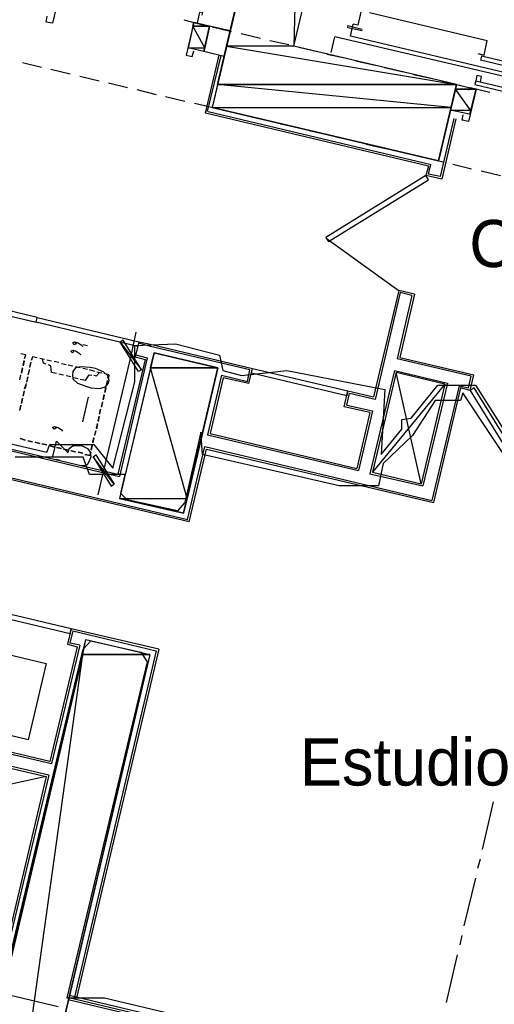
# Model space of a CAD drawing. Header units: feet. Extents: x -79 to 198, y -22 to 181.
# Tile 167 of 256: x 65 to 77, y 88 to 113. Entities that reach past the tile are written whole.
import ezdxf
from ezdxf.enums import TextEntityAlignment as Align

# ---------------------------------------------------------------- set-up
doc = ezdxf.new("R2010")
doc.units = ezdxf.units.FT
for name, color, linetype in [('A-AREA-COMUN', 252, 'CONTINUOUS'), ('A-AREA-UNIDAD', 30, 'CONTINUOUS'), ('A-LINEA', 7, 'CONTINUOUS'), ('A-LINEA-FINA', 9, 'CONTINUOUS'), ('A-MURO-CONCRETO', 8, 'CONTINUOUS'), ('A-NOMBRE-ESPACIO', 2, 'CONTINUOUS')]:
    doc.layers.add(name, color=color, linetype=linetype)

msp = doc.modelspace()

# ---------------------------------------------------------------- linework, layer by layer
at = {"layer": 'A-AREA-COMUN'}
msp.add_lwpolyline([(61.568, 103.1289), (65.28, 102.2578), (65.36, 102.4533), (66.48, 102.4533), (66.96, 101.8489), (67.52, 104.0533), (67.52, 104.9778), (68.56, 105.0133), (69.68, 104.7289), (69.76, 104.3378), (70.24, 104.2133), (71.392, 104.3378), (73.888, 103.8578), (73.792, 102.2044), (74.32, 102.8444), (74.32, 103.0933), (74.56, 103.1289), (75.232, 103.9644), (76.192, 103.9644), (77.632, 101.6889)], dxfattribs=at)
at = {"layer": 'A-AREA-UNIDAD'}
for points in [[(27.712, 116.5333), (28.88, 112.5689), (29.84, 108.3733), (30.112, 105.2089), (30.048, 100.6044), (29.408, 96.9244), (29.76, 96.8533), (29.952, 97.5289), (31.008, 97.5289), (33.68, 96.8889), (33.792, 96.1244), (46.272, 93.1733), (47.6, 93.0844), (59.568, 90.2933), (59.648, 90.0089), (64.24, 88.9778), (66.208, 97.2444), (66.4, 97.4578), (67.68, 97.1733), (67.84, 96.9244), (65.792, 88.3733), (66.752, 88.3733), (101.088, 80.2133)], [(77.28, 101.6533), (75.872, 103.7689), (75.808, 103.5733), (75.168, 103.5733), (74.592, 102.6844), (73.84, 101.9733), (73.728, 101.4044), (72.72, 101.4044), (69.248, 102.2044), (69.2, 102.7733), (68.8, 100.9778), (68.608, 100.7644), (67.328, 101.0489), (67.168, 101.2089), (67.28, 101.6889), (66.368, 101.6889), (66.208, 102.1333), (64.48, 102.1333)]]:
    msp.add_lwpolyline(points, dxfattribs=at)
at = {"layer": 'A-LINEA'}
for p, q in [((68.7733, 113.2578), (69.2533, 113.1378)), ((73.4933, 113.4444), (76.4933, 112.7378)), ((69.0267, 113.2044), (68.88, 112.5511)), ((69.4267, 113.0978), (69.0267, 113.1911)), ((69.28, 112.4578), (69.4267, 113.0978)), ((69.9467, 112.9778), (69.4267, 113.0978)), ((69.4933, 113.0844), (69.9867, 112.9644)), ((73.3067, 113.0178), (72.9467, 113.1111)), ((73.0133, 112.8444), (73.08, 113.1511)), ((70.2267, 112.9111), (70.72, 112.7911)), ((72.52, 112.4311), (72.6133, 112.8311)), ((80.5333, 110.9644), (72.6133, 112.8311)), ((79.9867, 111.1911), (73.0133, 112.8444)), ((69.28, 112.4578), (68.88, 112.5511)), ((70.96, 112.7378), (71.44, 112.6311)), ((71.6933, 112.5644), (72.1733, 112.4578)), ((69.8, 112.3244), (69.28, 112.4578)), ((69.32, 110.8844), (69.6667, 112.3644)), ((69.3733, 110.9244), (69.72, 112.3511)), ((72.4133, 112.3911), (72.9067, 112.2844)), ((76.3467, 112.3378), (76.32, 112.2311)), ((79.8667, 111.4978), (76.3467, 112.3378)), ((64.6667, 112.1778), (65.1467, 112.0578)), ((65.3867, 112.0044), (65.88, 111.8844)), ((73.1467, 112.2178), (73.64, 112.1111)), ((73.88, 112.0444), (74.36, 111.9378)), ((79.84, 111.4044), (76.32, 112.2311)), ((66.12, 111.8311), (66.6133, 111.7111)), ((74.6133, 111.8711), (75.0933, 111.7644)), ((76.32, 111.6844), (76.3467, 111.8178)), ((66.8533, 111.6578), (67.3333, 111.5378)), ((75.3333, 111.6978), (75.8267, 111.5911)), ((76.2, 111.4978), (76.04, 110.8578)), ((76.0667, 111.5378), (76.56, 111.4178)), ((76.1733, 111.6178), (79.6933, 110.7778)), ((76.2, 111.7111), (79.72, 110.8844)), ((67.5733, 111.4844), (68.0667, 111.3644)), ((68.3067, 111.3111), (68.8, 111.1911)), ((69.04, 111.1378), (69.52, 111.0311)), ((75, 109.5378), (69.32, 110.8844)), ((69.3867, 110.9244), (75.0667, 109.5778)), ((69.7733, 110.9644), (70.2533, 110.8578)), ((70.4933, 110.7911), (70.9867, 110.6844)), ((75.64, 110.7511), (75.2933, 109.2711)), ((75.6933, 110.7378), (75.3333, 109.2044)), ((71.2267, 110.6178), (71.72, 110.5111)), ((71.96, 110.4444), (72.44, 110.3378)), ((72.6933, 110.2711), (73.1733, 110.1644)), ((73.4133, 110.0978), (73.9067, 109.9911)), ((74.1467, 109.9378), (74.64, 109.8178)), ((74.88, 109.7644), (75.36, 109.6444)), ((75, 109.5378), (74.9333, 109.2978)), ((75.6133, 109.5911), (76.0933, 109.4711)), ((75.3333, 109.2044), (74.9333, 109.2978)), ((76.3333, 109.4178), (76.8267, 109.2978)), ((72.3908, 107.7095), (74.2478, 106.3652)), ((74.24, 106.3778), (73.6, 103.6711)), ((74.28, 106.3244), (73.64, 103.6044)), ((74.5733, 106.2444), (74.2, 104.6311)), ((74.64, 106.2844), (74.24, 106.3778)), ((74.64, 106.2844), (74.24, 106.3778)), ((74.5733, 106.2444), (74.28, 106.3244)), ((68.9067, 100.4844), (49.44, 105.0844)), ((49.5067, 105.1244), (68.8667, 100.5511)), ((66.32, 104.9644), (66.2, 104.9911)), ((67.6267, 105.0711), (67.5333, 104.6844)), ((67.6267, 105.0711), (67.88, 105.0178)), ((67.92, 104.9511), (67.6267, 105.0311)), ((67.88, 105.0178), (70.52, 104.3911)), ((64.7467, 104.7378), (64.6267, 104.7644)), ((67.5467, 104.7378), (67.84, 104.6578)), ((70.4533, 104.3511), (67.92, 104.9511)), ((64.68, 104.4711), (64.7067, 104.5911)), ((64.7067, 104.5778), (64.68, 104.4578)), ((64.7333, 104.7111), (64.72, 104.6444)), ((64.88, 104.5511), (64.8533, 104.4311)), ((64.8533, 104.4178), (64.88, 104.5378)), ((64.8933, 104.6044), (64.92, 104.6711)), ((65.04, 104.6578), (64.92, 104.6844)), ((65.2267, 104.6178), (65.1067, 104.6444)), ((65.2267, 104.6178), (65.1067, 104.6444)), ((65.4, 104.5778), (65.28, 104.6044)), ((65.4, 104.5778), (65.28, 104.6044)), ((65.5867, 104.5378), (65.4667, 104.5644)), ((65.5867, 104.5378), (65.4667, 104.5644)), ((65.7733, 104.4844), (65.6533, 104.5111)), ((65.7733, 104.4844), (65.6533, 104.5111)), ((67.7867, 104.6178), (67.0933, 101.6978)), ((67.84, 104.6578), (67.1333, 101.6444)), ((67.5333, 104.6844), (67.7867, 104.6178)), ((76.08, 104.1911), (74.2, 104.6311)), ((64.6, 104.0978), (64.6267, 104.2311)), ((64.64, 104.2844), (64.6667, 104.4044)), ((64.6667, 104.3911), (64.64, 104.2711)), ((64.84, 104.3644), (64.8133, 104.2444)), ((64.8133, 104.2311), (64.84, 104.3511)), ((65.5333, 104.2578), (65.4, 104.2844)), ((65.7067, 104.2178), (65.5867, 104.2444)), ((65.9467, 104.4444), (65.8267, 104.4711)), ((65.9467, 104.4444), (65.8267, 104.4711)), ((66.1333, 104.4044), (66.0133, 104.4311)), ((66.1333, 104.4044), (66.0133, 104.4311)), ((66.32, 104.3644), (66.2, 104.3911)), ((66.32, 104.3644), (66.2, 104.3911)), ((66.5067, 104.3111), (66.3733, 104.3511)), ((66.5067, 104.3111), (66.3733, 104.3511)), ((66.68, 104.2711), (66.56, 104.2978)), ((66.68, 104.2711), (66.56, 104.2978)), ((66.8667, 104.2311), (66.7467, 104.2578)), ((70.3867, 104.0578), (70.4533, 104.3511)), ((70.4267, 104.0044), (70.52, 104.3911)), ((74.1333, 104.3378), (73.5067, 101.7111)), ((74.1733, 104.2844), (73.5733, 101.7511)), ((74.1333, 104.3378), (75.48, 104.0178)), ((75.4133, 103.9911), (74.1733, 104.2844)), ((74.8133, 101.4578), (74.1733, 104.2844)), ((76.0533, 103.8311), (76.1467, 104.2311)), ((64.6133, 104.2178), (64.5867, 104.0978)), ((64.72, 103.8711), (64.76, 103.9911)), ((64.76, 104.0044), (64.7333, 103.8844)), ((64.8, 104.1778), (64.7733, 104.0578)), ((64.7733, 104.0444), (64.8, 104.1778)), ((65.8933, 104.1778), (65.7733, 104.2044)), ((66.08, 104.1244), (65.96, 104.1511)), ((66.2667, 104.0844), (66.1333, 104.1111)), ((66.8, 103.9644), (66.8267, 104.0844)), ((66.8267, 104.0711), (66.8, 103.9511)), ((66.8667, 104.2044), (66.84, 104.1378)), ((69.7333, 104.2178), (69.3733, 102.6978)), ((69.7733, 104.1511), (69.44, 102.7378)), ((69.7333, 104.2178), (70.3867, 104.0578)), ((70.4267, 104.0044), (69.7733, 104.1511)), ((75.4133, 103.9911), (73.5733, 101.7511)), ((75.4133, 103.9911), (74.8133, 101.4578)), ((75.48, 104.0178), (74.8533, 101.4044)), ((76.0133, 103.8978), (76.08, 104.1911)), ((64.7067, 103.8178), (64.68, 103.6978)), ((64.68, 103.6844), (64.7067, 103.8044)), ((66.72, 103.6044), (66.7467, 103.7244)), ((66.76, 103.7778), (66.7867, 103.9111)), ((66.7867, 103.8978), (66.76, 103.7778)), ((72.8533, 103.4178), (72.9467, 103.8178)), ((72.8533, 103.4178), (72.9467, 103.8178)), ((72.92, 103.4578), (72.9867, 103.7511)), ((72.9467, 103.8178), (73.6, 103.6711)), ((73.64, 103.6044), (72.9867, 103.7511)), ((75.7733, 103.9511), (75.08, 101.0311)), ((75.8133, 103.8978), (75.12, 100.9778)), ((75.7733, 103.9511), (76.0133, 103.8978)), ((76.0533, 103.8311), (75.8133, 103.8978)), ((64.6667, 103.6311), (64.64, 103.5111)), ((64.64, 103.4978), (64.6667, 103.6311)), ((66.2, 103.0311), (66.3467, 103.6578)), ((66.6933, 103.5244), (66.6667, 103.4044)), ((66.68, 103.4178), (66.7067, 103.5378)), ((66.7467, 103.7111), (66.72, 103.5911)), ((64.6267, 103.4578), (64.6, 103.3378)), ((64.6, 103.3244), (64.6267, 103.4444)), ((66.6267, 103.2311), (66.6533, 103.3511)), ((66.6533, 103.3511), (66.6267, 103.2311)), ((73.5067, 103.2711), (72.8533, 103.4178)), ((72.92, 103.4578), (73.5733, 103.3111)), ((73.5067, 103.2711), (73.1733, 101.8444)), ((73.5733, 103.3111), (73.2133, 101.7911)), ((61.3467, 103.0044), (67.1333, 101.6444)), ((61.4133, 103.0444), (67.0933, 101.6978)), ((66.5467, 102.8711), (66.5733, 102.9911)), ((66.5733, 102.9778), (66.5467, 102.8578)), ((66.5867, 103.0578), (66.6133, 103.1778)), ((66.6133, 103.1644), (66.5867, 103.0444)), ((66.5333, 102.8044), (66.4933, 102.6844)), ((66.5067, 102.6844), (66.5333, 102.8044)), ((69.44, 102.7378), (73.1733, 101.8444)), ((64.6133, 102.6044), (64.7333, 102.5644)), ((64.7333, 102.5644), (64.6133, 102.6044)), ((64.8, 102.5511), (64.92, 102.5244)), ((64.92, 102.5244), (64.8, 102.5511)), ((64.9867, 102.5111), (65.1067, 102.4844)), ((65.1067, 102.4844), (64.9867, 102.5111)), ((65.16, 102.4711), (65.28, 102.4444)), ((65.28, 102.4444), (65.16, 102.4711)), ((66.4533, 102.5111), (66.48, 102.6311)), ((66.48, 102.6178), (66.4533, 102.4978)), ((69.3733, 102.6978), (73.2133, 101.7911)), ((65.3467, 102.4311), (65.4667, 102.3911)), ((65.4667, 102.3911), (65.3467, 102.4311)), ((65.5333, 102.3778), (65.6533, 102.3511)), ((65.6533, 102.3511), (65.5333, 102.3778)), ((65.7067, 102.3378), (65.84, 102.3111)), ((65.84, 102.3111), (65.7067, 102.3378)), ((65.8933, 102.2978), (66.0133, 102.2711)), ((66.0133, 102.2711), (65.8933, 102.2978)), ((66.08, 102.2578), (66.2, 102.2311)), ((66.2, 102.2311), (66.08, 102.2578)), ((66.4133, 102.3244), (66.44, 102.4444)), ((66.44, 102.4311), (66.4133, 102.3111)), ((68.8667, 100.5511), (69.3067, 102.4044)), ((68.9067, 100.4844), (69.3467, 102.3378)), ((69.3067, 102.4044), (75.08, 101.0311)), ((69.3467, 102.3378), (75.12, 100.9778)), ((65.6267, 102.0444), (65.52, 102.0711)), ((73.5733, 101.7511), (74.8133, 101.4578)), ((73.5067, 101.7111), (74.8533, 101.4044)), ((65.9067, 97.7644), (65.8133, 97.3778)), ((65.9467, 97.7111), (65.8667, 97.4044)), ((68.1333, 97.2444), (65.9067, 97.7644)), ((65.9467, 97.7111), (68.0667, 97.2044)), ((63.32, 97.3511), (65.2667, 96.8844)), ((66.12, 97.3511), (65.4, 94.3378)), ((65.8133, 97.3778), (66.0533, 97.3111)), ((66.12, 97.3511), (65.8667, 97.4044)), ((68.1333, 97.2444), (66.04, 88.3778)), ((68.0667, 97.2044), (65.9867, 88.3911)), ((61.08, 95.3511), (65.4, 94.3378)), ((60.6533, 95.0844), (65.2667, 94.0044)), ((65.3333, 94.0444), (60.72, 95.1244)), ((65.2667, 94.0044), (62.8667, 93.4844)), ((65.2667, 94.0044), (64.2133, 89.5511)), ((65.3333, 94.0444), (64.2533, 89.4844)), ((76.3733, 92.1511), (76.6533, 93.3644)), ((76.2533, 91.6711), (76.32, 91.9111)), ((75.9067, 90.2044), (76.2, 91.4178)), ((75.8, 89.7244), (75.8533, 89.9644)), ((75.4533, 88.2578), (75.7333, 89.4711)), ((64.36, 88.4444), (65.5733, 88.1511)), ((101.3467, 79.9244), (65.8267, 88.3244)), ((101.36, 79.9778), (65.84, 88.3778)), ((101.3733, 80.0178), (65.8533, 88.4311))]:
    msp.add_line(p, q, dxfattribs=at)
for points in [[(77.6267, 119.7244), (78.0933, 121.6711), (72.3333, 123.0311), (69.4933, 111.0311), (75.2533, 109.6711), (75.7067, 111.6178), (71.5733, 112.5911), (73.4933, 120.7111), (77.6267, 119.7244)], [(65.44, 113.9778), (65.4533, 114.0444), (65.6267, 114.0044), (65.4267, 113.1778), (65.2667, 113.2044), (65.2933, 113.3511)], [(73.3333, 113.4844), (73.28, 113.4978), (73.2, 113.1244), (73.08, 113.1511)], [(69.24, 113.3778), (69.2533, 113.4444), (69.1733, 113.4578), (69.1067, 113.1778), (69.0267, 113.1911), (68.8267, 112.3644), (68.9867, 112.3244), (69.0267, 112.4711)], [(73.3067, 112.9778), (72.9467, 113.0578), (72.9467, 113.1111)], [(76.2533, 112.4044), (76.4133, 112.3644), (76.4933, 112.7378)], [(76.3467, 111.8178), (76.2267, 111.8444), (76.2, 111.7111), (76.1733, 111.6178)], [(76.04, 110.8578), (75.56, 110.9644), (75.7067, 111.6178), (76.2, 111.4978)], [(76.0267, 111.4711), (76.04, 111.5378), (76.2133, 111.4978), (76.0133, 110.6711), (75.8533, 110.7111), (75.88, 110.8444)], [(75.2933, 109.2711), (75, 109.3378), (75.0533, 109.5778)], [(74.9333, 109.2978), (72.3867, 107.7244), (72.4533, 107.6178), (75, 109.1911), (74.9333, 109.2978)], [(62.4133, 106.1778), (65.0133, 105.5644), (65.04, 105.6844), (62.44, 106.3111), (62.4133, 106.1778)], [(74.64, 106.2844), (74.2667, 104.6711), (76.1467, 104.2311)], [(67.6, 104.9511), (65.0133, 105.5644), (65.04, 105.6844), (67.6267, 105.0711), (67.6, 104.9511)], [(66.5867, 101.1778), (66.7333, 101.7911), (67.4267, 104.7111), (67.56, 105.3111)], [(65.9867, 105.0711), (66.0267, 105.0178), (65.9733, 104.9911), (65.9467, 105.0444), (65.9867, 105.0711), (66.08, 105.0444), (66.16, 104.9911), (66.2, 104.9511)], [(64.72, 104.6444), (64.7467, 104.7378), (64.6267, 104.7644)], [(65.9467, 104.8578), (65.9733, 104.8178), (65.9333, 104.7911), (65.8933, 104.8311), (65.9467, 104.8578), (66.0267, 104.8311), (66.1067, 104.7778), (66.1467, 104.7378)], [(68.76, 100.7111), (69.64, 104.4044), (68.0133, 104.7911), (67.1333, 101.0844), (68.76, 100.7111)], [(65.04, 104.6578), (64.92, 104.6844), (64.8933, 104.6044)], [(65.2667, 104.4978), (65.2, 104.5244), (65.1733, 104.6311)], [(65.4, 104.2844), (65.3867, 104.4578), (65.32, 104.4844)], [(65.9333, 104.2311), (65.9467, 104.1244), (66.0667, 104.0178), (66.28, 103.9378), (66.4, 103.8978), (66.6267, 103.8844), (66.7733, 103.9244), (66.8533, 104.0178), (66.8667, 104.0844), (66.84, 104.2044), (66.7333, 104.2978), (66.52, 104.3911), (66.3867, 104.4178), (66.16, 104.4311), (66.0133, 104.4044), (65.9467, 104.3111), (65.9333, 104.2311)], [(66.2667, 104.0844), (66.36, 104.2311), (66.4267, 104.2178)], [(66.48, 104.2178), (66.5467, 104.2044), (66.6267, 104.2844)], [(66.84, 104.1511), (66.8667, 104.2311), (66.7467, 104.2578)], [(72.92, 103.6978), (70.4933, 104.2711), (70.52, 104.3911), (72.9467, 103.8178), (72.92, 103.6978)], [(76.0533, 103.8311), (77.6267, 101.2844), (77.7333, 101.3511), (76.16, 103.8978), (76.0533, 103.8311)], [(65.48, 102.9111), (65.52, 102.8711), (65.4667, 102.8444), (65.4267, 102.8844), (65.48, 102.9111), (65.5733, 102.8844), (65.6533, 102.8311), (65.68, 102.7911)], [(65.44, 102.1511), (65.5333, 102.5378), (65.8267, 102.2444), (65.8533, 102.3511), (65.92, 102.4044), (65.96, 102.4311), (66.1067, 102.4311), (66.1867, 102.4178), (66.32, 102.3511), (66.3867, 102.2578), (66.4, 102.1378), (66.3733, 102.0444), (66.3067, 101.9378), (66.2533, 101.9244), (66.16, 101.9111)], [(66.2533, 102.2044), (66.3867, 102.1778), (66.4, 102.2578)], [(66.4, 102.2578), (66.3867, 102.1778), (66.2533, 102.2044)], [(65.9067, 97.7644), (63.1467, 98.4178), (63.12, 98.2978), (65.88, 97.6444), (65.9067, 97.7644)], [(67.9067, 97.1111), (63.6533, 79.0978), (62.0267, 79.4844), (66.28, 97.4978), (67.9067, 97.1111)], [(66.0533, 97.3111), (65.36, 94.3911), (61.1467, 95.3911)], [(65.2667, 96.8844), (64.8133, 94.9378), (62.8667, 95.4044), (63.32, 97.3511)]]:
    msp.add_lwpolyline(points, dxfattribs=at)
at = {"layer": 'A-LINEA-FINA'}
for points in [[(67.2267, 105.1111), (67.1467, 105.0578), (67.6933, 104.3511), (67.2267, 105.1111)], [(67.1467, 105.0578), (67.6933, 104.3511), (67.6133, 104.3111), (67.1467, 105.0578), (67.1467, 105.0578)], [(67, 101.4444), (66.4667, 102.1378), (66.5333, 102.1911), (67, 101.4444), (67, 101.4444)], [(66.92, 101.3911), (67, 101.4444), (66.4667, 102.1378), (66.92, 101.3911)]]:
    msp.add_lwpolyline(points, dxfattribs=at)
at = {"layer": 'A-MURO-CONCRETO'}
for points in [[(71.7733, 120.7111), (71.5733, 112.5911), (69.8533, 112.5911), (71.7733, 120.7111), (71.7733, 120.7111)], [(73.4933, 120.7111), (71.7733, 120.7111), (71.5733, 112.5911), (73.4933, 120.7111)], [(69, 113.0978), (68.88, 112.5511), (69.3067, 112.5511), (69, 113.0978)], [(69.0267, 113.2044), (69.4267, 113.0978), (69, 113.0978), (69.0267, 113.2044), (69.0267, 113.2044)], [(69, 113.0978), (69.4267, 113.0978), (69.3067, 112.5511), (69, 113.0978), (69, 113.0978)], [(68.88, 112.5511), (69.3067, 112.5511), (69.28, 112.4578), (68.88, 112.5511), (68.88, 112.5511)], [(69.8533, 112.5911), (75.7067, 111.6178), (69.6267, 111.6178), (69.8533, 112.5911), (69.8533, 112.5911)], [(71.5733, 112.5911), (69.8533, 112.5911), (75.7067, 111.6178), (71.5733, 112.5911)], [(69.6267, 111.6178), (69.4933, 111.0311), (75.5733, 111.0311), (69.6267, 111.6178)], [(69.6267, 111.6178), (75.7067, 111.6178), (75.5733, 111.0311), (69.6267, 111.6178), (69.6267, 111.6178)], [(75.68, 111.4978), (75.56, 110.9644), (76.0667, 110.9644), (75.68, 111.4978)], [(75.7067, 111.6178), (76.2, 111.4978), (75.68, 111.4978), (75.7067, 111.6178), (75.7067, 111.6178)], [(75.68, 111.4978), (76.2, 111.4978), (76.0667, 110.9644), (75.68, 111.4978), (75.68, 111.4978)], [(69.4933, 111.0311), (75.5733, 111.0311), (75.2533, 109.6711), (69.4933, 111.0311), (69.4933, 111.0311)], [(75.56, 110.9644), (76.0667, 110.9644), (76.04, 110.8578), (75.56, 110.9644), (75.56, 110.9644)], [(68.0133, 104.7911), (69.64, 104.4044), (67.92, 104.4044), (68.0133, 104.7911), (68.0133, 104.7911)], [(67.92, 104.4044), (67.1333, 101.0844), (68.8533, 101.0844), (67.92, 104.4044)], [(67.92, 104.4044), (69.64, 104.4044), (68.8533, 101.0844), (67.92, 104.4044), (67.92, 104.4044)], [(67.1333, 101.0844), (68.8533, 101.0844), (68.76, 100.7111), (67.1333, 101.0844), (67.1333, 101.0844)], [(66.28, 97.4978), (67.9067, 97.1111), (66.2, 97.1111), (66.28, 97.4978), (66.28, 97.4978)], [(66.2, 97.1111), (62.0267, 79.4844), (63.7333, 79.4844), (66.2, 97.1111)], [(66.2, 97.1111), (67.9067, 97.1111), (63.7333, 79.4844), (66.2, 97.1111), (66.2, 97.1111)]]:
    msp.add_lwpolyline(points, dxfattribs=at)

# ---------------------------------------------------------------- texts
at = {"layer": 'A-NOMBRE-ESPACIO'}
for s, p in [('Corredor', (79.2, 106.9689)), ('Estudio', (74.4, 93.7778))]:
    msp.add_text(s, height=1.2, dxfattribs=at).set_placement(p, align=Align.CENTER)

doc.saveas('drawing.dxf')
